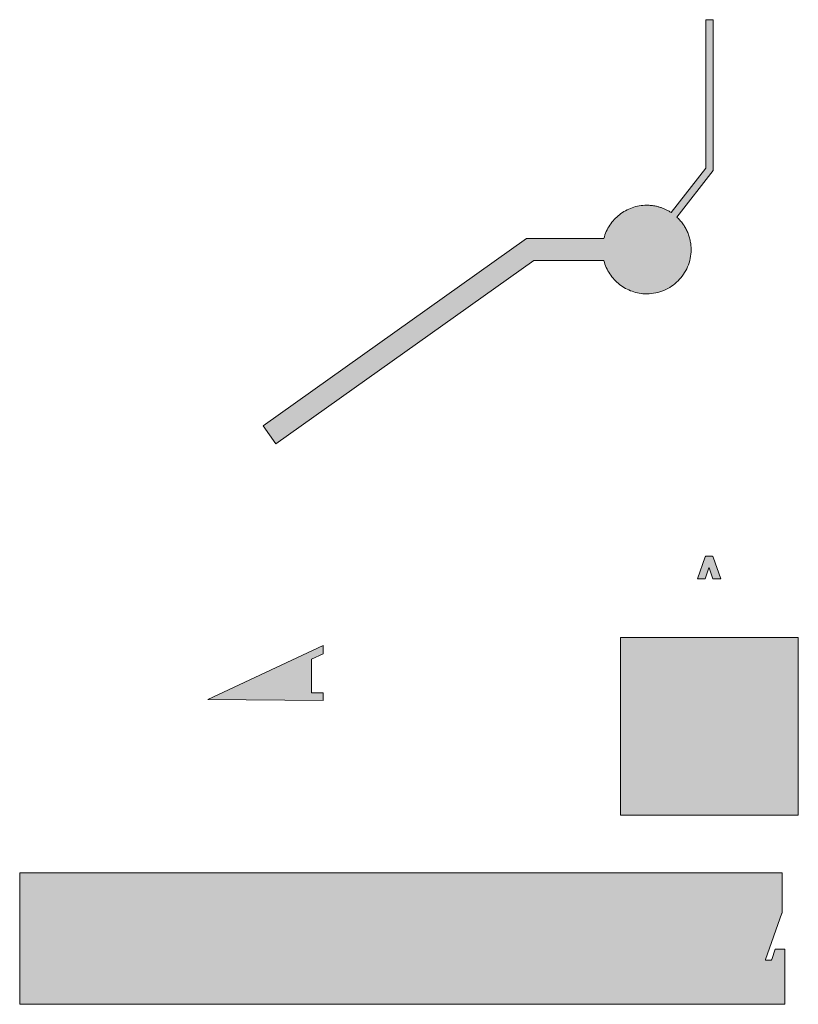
# Model space of a CAD drawing. Header units: millimetres. Extents: x -327 to -251, y -83 to 44.
# Tile 1 of 10: x -327 to -290, y -83 to -36. Entities that reach past the tile are written whole.
import ezdxf

# ---------------------------------------------------------------- set-up
doc = ezdxf.new("R2010")
doc.units = ezdxf.units.MM
doc.header["$MEASUREMENT"] = 0
doc.layers.add('Print', color=7, linetype='Continuous', lineweight=0)

# ---------------------------------------------------------------- blocks, each defined once
blk = doc.blocks.new('Block_0')
at = {"layer": 'Print', "transparency": 33554687}
h = blk.add_hatch(color=1, dxfattribs=at)
h.dxf.hatch_style = 2
h.paths.add_polyline_path([(-293.985, -36.142), (-294.338, -36.142), (-294.338, -43.238), (-296.001, -45.367), (-296.032, -45.346), (-296.064, -45.327), (-296.097, -45.308), (-296.129, -45.289), (-296.162, -45.271), (-296.195, -45.253), (-296.229, -45.236), (-296.263, -45.22), (-296.297, -45.204), (-296.332, -45.189), (-296.367, -45.174), (-296.402, -45.16), (-296.437, -45.147), (-296.473, -45.134), (-296.509, -45.122), (-296.546, -45.111), (-296.582, -45.1), (-296.619, -45.089), (-296.657, -45.08), (-296.694, -45.071), (-296.732, -45.063), (-296.77, -45.055), (-296.808, -45.048), (-296.846, -45.042), (-296.885, -45.037), (-296.924, -45.032), (-296.963, -45.028), (-297.002, -45.025), (-297.042, -45.022), (-297.082, -45.02), (-297.121, -45.019), (-297.162, -45.019), (-297.253, -45.021), (-297.344, -45.027), (-297.434, -45.036), (-297.523, -45.05), (-297.61, -45.067), (-297.697, -45.087), (-297.781, -45.111), (-297.865, -45.139), (-297.946, -45.17), (-298.026, -45.204), (-298.105, -45.241), (-298.181, -45.281), (-298.256, -45.325), (-298.329, -45.371), (-298.399, -45.42), (-298.468, -45.472), (-298.534, -45.526), (-298.598, -45.583), (-298.66, -45.643), (-298.719, -45.705), (-298.776, -45.769), (-298.83, -45.836), (-298.882, -45.905), (-298.931, -45.976), (-298.976, -46.049), (-299.019, -46.123), (-299.059, -46.2), (-299.096, -46.279), (-299.13, -46.359), (-299.161, -46.441), (-299.188, -46.524), (-299.212, -46.609), (-302.909, -46.609), (-315.515, -55.569), (-314.902, -56.432), (-302.571, -47.668), (-299.212, -47.668), (-299.188, -47.753), (-299.161, -47.836), (-299.13, -47.918), (-299.096, -47.998), (-299.059, -48.077), (-299.019, -48.154), (-298.976, -48.229), (-298.931, -48.301), (-298.882, -48.372), (-298.83, -48.441), (-298.776, -48.508), (-298.719, -48.572), (-298.66, -48.634), (-298.598, -48.694), (-298.534, -48.751), (-298.468, -48.805), (-298.399, -48.857), (-298.329, -48.906), (-298.256, -48.953), (-298.181, -48.996), (-298.105, -49.036), (-298.026, -49.073), (-297.946, -49.107), (-297.865, -49.138), (-297.781, -49.166), (-297.697, -49.19), (-297.61, -49.21), (-297.523, -49.227), (-297.434, -49.241), (-297.344, -49.25), (-297.253, -49.256), (-297.162, -49.258), (-297.053, -49.256), (-296.945, -49.247), (-296.839, -49.234), (-296.735, -49.215), (-296.632, -49.191), (-296.532, -49.163), (-296.433, -49.129), (-296.337, -49.091), (-296.243, -49.049), (-296.152, -49.002), (-296.063, -48.951), (-295.977, -48.896), (-295.894, -48.837), (-295.814, -48.774), (-295.737, -48.707), (-295.663, -48.637), (-295.593, -48.563), (-295.526, -48.486), (-295.463, -48.406), (-295.404, -48.323), (-295.349, -48.237), (-295.298, -48.148), (-295.251, -48.057), (-295.209, -47.963), (-295.171, -47.867), (-295.137, -47.768), (-295.109, -47.668), (-295.085, -47.565), (-295.066, -47.461), (-295.053, -47.355), (-295.045, -47.247), (-295.042, -47.139), (-295.043, -47.081), (-295.045, -47.024), (-295.049, -46.968), (-295.054, -46.911), (-295.061, -46.856), (-295.069, -46.8), (-295.079, -46.746), (-295.09, -46.691), (-295.102, -46.638), (-295.116, -46.584), (-295.131, -46.532), (-295.147, -46.479), (-295.165, -46.428), (-295.184, -46.377), (-295.204, -46.327), (-295.226, -46.277), (-295.249, -46.228), (-295.273, -46.18), (-295.298, -46.132), (-295.324, -46.085), (-295.352, -46.039), (-295.38, -45.993), (-295.41, -45.949), (-295.441, -45.905), (-295.473, -45.862), (-295.506, -45.82), (-295.54, -45.778), (-295.575, -45.738), (-295.61, -45.698), (-295.647, -45.66), (-295.685, -45.622), (-295.724, -45.585), (-293.985, -43.36)])
h = blk.add_hatch(color=1, dxfattribs=at)
h.dxf.hatch_style = 2
h.paths.add_polyline_path([(-294.186, -62.364), (-294.177, -62.364), (-293.993, -62.897), (-293.618, -62.897), (-293.988, -61.85), (-293.989, -61.848), (-293.989, -61.845), (-293.99, -61.843), (-293.991, -61.841), (-293.993, -61.839), (-293.994, -61.837), (-293.995, -61.835), (-293.996, -61.833), (-293.997, -61.831), (-293.999, -61.829), (-294, -61.828), (-294.002, -61.826), (-294.003, -61.824), (-294.005, -61.823), (-294.006, -61.821), (-294.008, -61.82), (-294.01, -61.819), (-294.012, -61.818), (-294.014, -61.817), (-294.016, -61.815), (-294.018, -61.815), (-294.02, -61.814), (-294.022, -61.813), (-294.024, -61.812), (-294.026, -61.812), (-294.029, -61.811), (-294.031, -61.811), (-294.034, -61.81), (-294.036, -61.81), (-294.039, -61.81), (-294.32, -61.81), (-294.322, -61.81), (-294.325, -61.81), (-294.327, -61.811), (-294.33, -61.811), (-294.332, -61.812), (-294.334, -61.812), (-294.336, -61.813), (-294.338, -61.814), (-294.34, -61.815), (-294.342, -61.815), (-294.344, -61.817), (-294.346, -61.818), (-294.347, -61.819), (-294.349, -61.82), (-294.35, -61.821), (-294.352, -61.823), (-294.353, -61.824), (-294.354, -61.826), (-294.356, -61.828), (-294.357, -61.829), (-294.358, -61.831), (-294.359, -61.833), (-294.36, -61.835), (-294.361, -61.837), (-294.362, -61.839), (-294.363, -61.841), (-294.364, -61.843), (-294.365, -61.845), (-294.366, -61.848), (-294.741, -62.897), (-294.372, -62.897)])
h = blk.add_hatch(color=1, dxfattribs=at)
h.dxf.hatch_style = 2
h.paths.add_polyline_path([(-298.412, -74.197), (-289.912, -74.197), (-289.912, -65.697), (-298.412, -65.697)])
h = blk.add_hatch(color=1, dxfattribs=at)
h.dxf.hatch_style = 2
h.paths.add_polyline_path([(-312.641, -66.477), (-312.641, -66.088), (-318.167, -68.665), (-312.641, -68.706), (-312.641, -68.353), (-313.205, -68.349), (-313.205, -66.74)])
h = blk.add_hatch(color=1, dxfattribs=at)
h.dxf.hatch_style = 2
h.paths.add_polyline_path([(-291.185, -81.107), (-291.187, -81.111), (-291.188, -81.113), (-291.189, -81.115), (-291.19, -81.117), (-291.191, -81.119), (-291.192, -81.12), (-291.194, -81.122), (-291.195, -81.123), (-291.196, -81.125), (-291.197, -81.126), (-291.198, -81.128), (-291.199, -81.129), (-291.201, -81.13), (-291.202, -81.131), (-291.203, -81.132), (-291.205, -81.133), (-291.206, -81.134), (-291.207, -81.135), (-291.209, -81.136), (-291.21, -81.137), (-291.212, -81.137), (-291.213, -81.138), (-291.215, -81.138), (-291.217, -81.139), (-291.218, -81.139), (-291.22, -81.14), (-291.222, -81.14), (-291.223, -81.14), (-291.225, -81.14), (-291.227, -81.14), (-291.463, -81.14), (-291.465, -81.14), (-291.467, -81.14), (-291.468, -81.14), (-291.47, -81.14), (-291.472, -81.139), (-291.473, -81.139), (-291.475, -81.138), (-291.476, -81.138), (-291.477, -81.137), (-291.479, -81.137), (-291.48, -81.136), (-291.481, -81.135), (-291.482, -81.134), (-291.483, -81.133), (-291.484, -81.132), (-291.485, -81.131), (-291.485, -81.13), (-291.486, -81.129), (-291.487, -81.128), (-291.487, -81.126), (-291.488, -81.125), (-291.488, -81.123), (-291.488, -81.122), (-291.488, -81.121), (-291.489, -81.119), (-291.488, -81.117), (-291.488, -81.116), (-291.488, -81.114), (-291.488, -81.112), (-291.488, -81.111), (-291.487, -81.109), (-291.487, -81.107), (-290.696, -78.895), (-290.695, -78.893), (-290.694, -78.892), (-290.693, -78.89), (-290.693, -78.888), (-290.692, -78.887), (-290.691, -78.885), (-290.69, -78.884), (-290.689, -78.882), (-290.689, -78.882), (-290.689, -76.958), (-327.161, -76.958), (-327.161, -83.248), (-290.552, -83.248), (-290.552, -80.612), (-291.011, -80.612)])
at = {"layer": 'Print'}
for points in [[(-293.985, -36.142), (-294.338, -36.142), (-294.338, -43.238), (-296.001, -45.367), (-296.032, -45.346), (-296.064, -45.327), (-296.097, -45.308), (-296.129, -45.289), (-296.162, -45.271), (-296.195, -45.253), (-296.229, -45.236), (-296.263, -45.22), (-296.297, -45.204), (-296.332, -45.189), (-296.367, -45.174), (-296.402, -45.16), (-296.437, -45.147), (-296.473, -45.134), (-296.509, -45.122), (-296.546, -45.111), (-296.582, -45.1), (-296.619, -45.089), (-296.657, -45.08), (-296.694, -45.071), (-296.732, -45.063), (-296.77, -45.055), (-296.808, -45.048), (-296.846, -45.042), (-296.885, -45.037), (-296.924, -45.032), (-296.963, -45.028), (-297.002, -45.025), (-297.042, -45.022), (-297.082, -45.02), (-297.121, -45.019), (-297.162, -45.019), (-297.253, -45.021), (-297.344, -45.027), (-297.434, -45.036), (-297.523, -45.05), (-297.61, -45.067), (-297.697, -45.087), (-297.781, -45.111), (-297.865, -45.139), (-297.946, -45.17), (-298.026, -45.204), (-298.105, -45.241), (-298.181, -45.281), (-298.256, -45.325), (-298.329, -45.371), (-298.399, -45.42), (-298.468, -45.472), (-298.534, -45.526), (-298.598, -45.583), (-298.66, -45.643), (-298.719, -45.705), (-298.776, -45.769), (-298.83, -45.836), (-298.882, -45.905), (-298.931, -45.976), (-298.976, -46.049), (-299.019, -46.123), (-299.059, -46.2), (-299.096, -46.279), (-299.13, -46.359), (-299.161, -46.441), (-299.188, -46.524), (-299.212, -46.609), (-302.909, -46.609), (-315.515, -55.569), (-314.902, -56.432), (-302.571, -47.668), (-299.212, -47.668), (-299.188, -47.753), (-299.161, -47.836), (-299.13, -47.918), (-299.096, -47.998), (-299.059, -48.077), (-299.019, -48.154), (-298.976, -48.229), (-298.931, -48.301), (-298.882, -48.372), (-298.83, -48.441), (-298.776, -48.508), (-298.719, -48.572), (-298.66, -48.634), (-298.598, -48.694), (-298.534, -48.751), (-298.468, -48.805), (-298.399, -48.857), (-298.329, -48.906), (-298.256, -48.953), (-298.181, -48.996), (-298.105, -49.036), (-298.026, -49.073), (-297.946, -49.107), (-297.865, -49.138), (-297.781, -49.166), (-297.697, -49.19), (-297.61, -49.21), (-297.523, -49.227), (-297.434, -49.241), (-297.344, -49.25), (-297.253, -49.256), (-297.162, -49.258), (-297.053, -49.256), (-296.945, -49.247), (-296.839, -49.234), (-296.735, -49.215), (-296.632, -49.191), (-296.532, -49.163), (-296.433, -49.129), (-296.337, -49.091), (-296.243, -49.049), (-296.152, -49.002), (-296.063, -48.951), (-295.977, -48.896), (-295.894, -48.837), (-295.814, -48.774), (-295.737, -48.707), (-295.663, -48.637), (-295.593, -48.563), (-295.526, -48.486), (-295.463, -48.406), (-295.404, -48.323), (-295.349, -48.237), (-295.298, -48.148), (-295.251, -48.057), (-295.209, -47.963), (-295.171, -47.867), (-295.137, -47.768), (-295.109, -47.668), (-295.085, -47.565), (-295.066, -47.461), (-295.053, -47.355), (-295.045, -47.247), (-295.042, -47.139), (-295.043, -47.081), (-295.045, -47.024), (-295.049, -46.968), (-295.054, -46.911), (-295.061, -46.856), (-295.069, -46.8), (-295.079, -46.746), (-295.09, -46.691), (-295.102, -46.638), (-295.116, -46.584), (-295.131, -46.532), (-295.147, -46.479), (-295.165, -46.428), (-295.184, -46.377), (-295.204, -46.327), (-295.226, -46.277), (-295.249, -46.228), (-295.273, -46.18), (-295.298, -46.132), (-295.324, -46.085), (-295.352, -46.039), (-295.38, -45.993), (-295.41, -45.949), (-295.441, -45.905), (-295.473, -45.862), (-295.506, -45.82), (-295.54, -45.778), (-295.575, -45.738), (-295.61, -45.698), (-295.647, -45.66), (-295.685, -45.622), (-295.724, -45.585), (-293.985, -43.36)], [(-294.186, -62.364), (-294.177, -62.364), (-293.993, -62.897), (-293.618, -62.897), (-293.988, -61.85), (-293.989, -61.848), (-293.989, -61.845), (-293.99, -61.843), (-293.991, -61.841), (-293.993, -61.839), (-293.994, -61.837), (-293.995, -61.835), (-293.996, -61.833), (-293.997, -61.831), (-293.999, -61.829), (-294, -61.828), (-294.002, -61.826), (-294.003, -61.824), (-294.005, -61.823), (-294.006, -61.821), (-294.008, -61.82), (-294.01, -61.819), (-294.012, -61.818), (-294.014, -61.817), (-294.016, -61.815), (-294.018, -61.815), (-294.02, -61.814), (-294.022, -61.813), (-294.024, -61.812), (-294.026, -61.812), (-294.029, -61.811), (-294.031, -61.811), (-294.034, -61.81), (-294.036, -61.81), (-294.039, -61.81), (-294.32, -61.81), (-294.322, -61.81), (-294.325, -61.81), (-294.327, -61.811), (-294.33, -61.811), (-294.332, -61.812), (-294.334, -61.812), (-294.336, -61.813), (-294.338, -61.814), (-294.34, -61.815), (-294.342, -61.815), (-294.344, -61.817), (-294.346, -61.818), (-294.347, -61.819), (-294.349, -61.82), (-294.35, -61.821), (-294.352, -61.823), (-294.353, -61.824), (-294.354, -61.826), (-294.356, -61.828), (-294.357, -61.829), (-294.358, -61.831), (-294.359, -61.833), (-294.36, -61.835), (-294.361, -61.837), (-294.362, -61.839), (-294.363, -61.841), (-294.364, -61.843), (-294.365, -61.845), (-294.366, -61.848), (-294.741, -62.897), (-294.372, -62.897)], [(-298.412, -74.197), (-289.912, -74.197), (-289.912, -65.697), (-298.412, -65.697)], [(-312.641, -66.477), (-312.641, -66.088), (-318.167, -68.665), (-312.641, -68.706), (-312.641, -68.353), (-313.205, -68.349), (-313.205, -66.74)], [(-291.185, -81.107), (-291.187, -81.111), (-291.188, -81.113), (-291.189, -81.115), (-291.19, -81.117), (-291.191, -81.119), (-291.192, -81.12), (-291.194, -81.122), (-291.195, -81.123), (-291.196, -81.125), (-291.197, -81.126), (-291.198, -81.128), (-291.199, -81.129), (-291.201, -81.13), (-291.202, -81.131), (-291.203, -81.132), (-291.205, -81.133), (-291.206, -81.134), (-291.207, -81.135), (-291.209, -81.136), (-291.21, -81.137), (-291.212, -81.137), (-291.213, -81.138), (-291.215, -81.138), (-291.217, -81.139), (-291.218, -81.139), (-291.22, -81.14), (-291.222, -81.14), (-291.223, -81.14), (-291.225, -81.14), (-291.227, -81.14), (-291.463, -81.14), (-291.465, -81.14), (-291.467, -81.14), (-291.468, -81.14), (-291.47, -81.14), (-291.472, -81.139), (-291.473, -81.139), (-291.475, -81.138), (-291.476, -81.138), (-291.477, -81.137), (-291.479, -81.137), (-291.48, -81.136), (-291.481, -81.135), (-291.482, -81.134), (-291.483, -81.133), (-291.484, -81.132), (-291.485, -81.131), (-291.485, -81.13), (-291.486, -81.129), (-291.487, -81.128), (-291.487, -81.126), (-291.488, -81.125), (-291.488, -81.123), (-291.488, -81.122), (-291.488, -81.121), (-291.489, -81.119), (-291.488, -81.117), (-291.488, -81.116), (-291.488, -81.114), (-291.488, -81.112), (-291.488, -81.111), (-291.487, -81.109), (-291.487, -81.107), (-290.696, -78.895), (-290.695, -78.893), (-290.694, -78.892), (-290.693, -78.89), (-290.693, -78.888), (-290.692, -78.887), (-290.691, -78.885), (-290.69, -78.884), (-290.689, -78.882), (-290.689, -78.882), (-290.689, -76.958), (-327.161, -76.958), (-327.161, -83.248), (-290.552, -83.248), (-290.552, -80.612), (-291.011, -80.612)]]:
    blk.add_lwpolyline(points, close=True, dxfattribs=at)

msp = doc.modelspace()

# ---------------------------------------------------------------- block references
at = {"layer": 'Print'}
msp.add_blockref('Block_0', (0, 0), dxfattribs=at)

doc.saveas('drawing.dxf')
